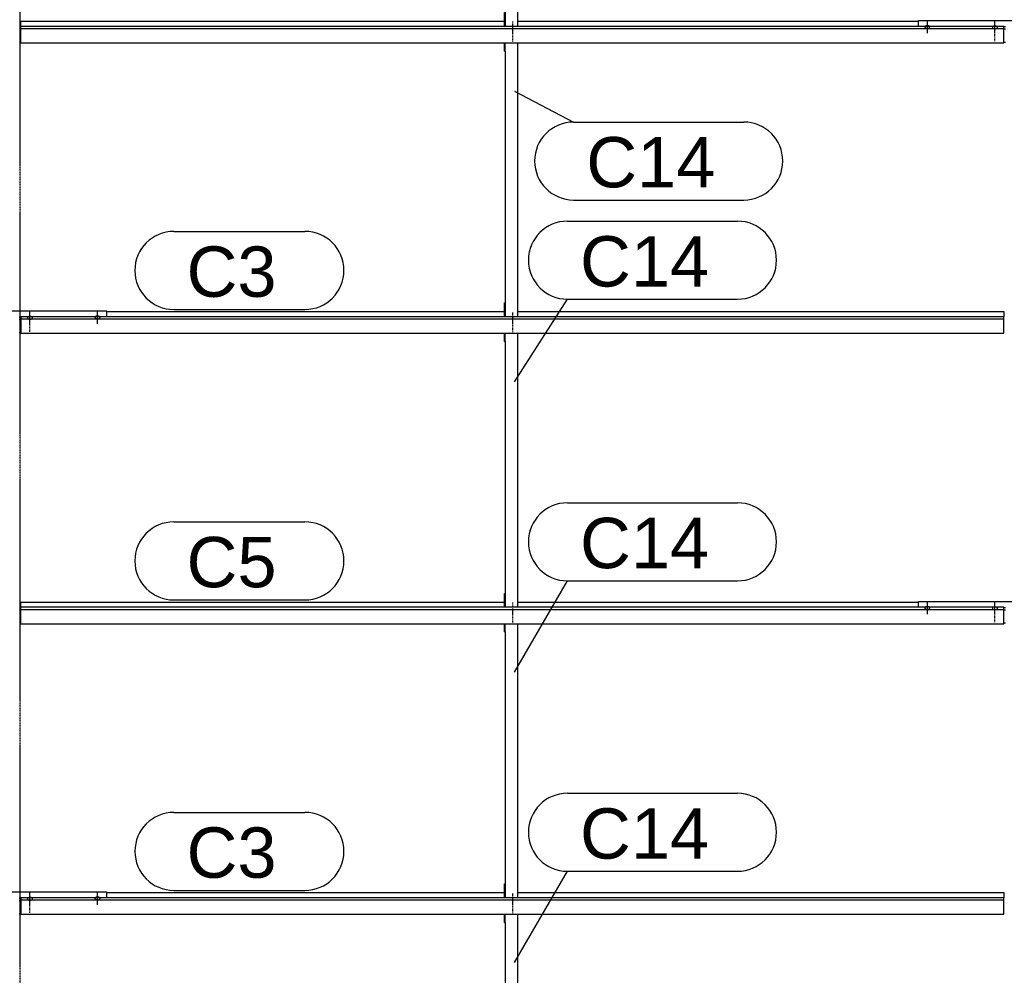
# Model space of a CAD drawing. Header units: millimetres. Extents: x -4888 to 73862, y -29046 to 15504.
# Tile 23 of 111: x 10498 to 13998, y 1009 to 4406. Entities that reach past the tile are written whole.
import ezdxf

# ---------------------------------------------------------------- set-up
doc = ezdxf.new("R2010")
doc.units = ezdxf.units.MM
doc.linetypes.add('DXK_LINE_DOT2', pattern=[3.9198, 1.9599, -1.9599])
doc.linetypes.add('DXK_LINE_DOT3', pattern=[5.9187, 2.979, -0.9799, 0.9799, -0.9799])
doc.styles.add('Arial', font='ARIAL.TTF', dxfattribs={"height": 0.2})

# ---------------------------------------------------------------- blocks, each defined once
blk = doc.blocks.new('Bolt-1953139-18313 - 1282')
at = {"color": 5, "linetype": 'DXK_LINE_DOT2'}
blk.add_line((12250, 1301), (12250, 1258.7), dxfattribs=at)
blk = doc.blocks.new('Part-1953139-18320 - 1282')
at = {"color": 3, "linetype": 'Continuous'}
for p, q in [((12222, 4295), (12222, 4324.5)), ((12224, 4295), (12224, 4324.5)), ((12269, 3349.9), (12269, 4324.5)), ((12222, 4295), (12224, 4295)), ((12224, 4295), (12224, 3349.9)), ((12222, 3349.9), (12222, 3399.3)), ((12222, 3399.3), (12224, 3399.3))]:
    blk.add_line(p, q, dxfattribs=at)
blk = doc.blocks.new('Bolt-1953139-18319 - 1282')
at = {"color": 5, "linetype": 'DXK_LINE_DOT2'}
blk.add_line((12250, 3366.8), (12250, 3324.4), dxfattribs=at)
blk = doc.blocks.new('Bolt-1953139-18321 - 1282')
at = {"color": 5, "linetype": 'DXK_LINE_DOT2'}
blk.add_line((12250, 4369.8), (12250, 4327.5), dxfattribs=at)
blk = doc.blocks.new('Part-1953139-18311 - 1282')
at = {"color": 3, "linetype": 'Continuous'}
for p, q in [((12222, 1196.4), (12222, 1226)), ((12224, 1196.4), (12224, 1226)), ((12269, 251.4), (12269, 1226)), ((12222, 1196.4), (12224, 1196.4)), ((12224, 1196.4), (12224, 251.4)), ((12222, 251.4), (12222, 300.7)), ((12222, 300.7), (12224, 300.7))]:
    blk.add_line(p, q, dxfattribs=at)
blk = doc.blocks.new('Part-1953139-17040 - 1282')
at = {"color": 3, "linetype": 'Continuous'}
for p, q in [((10807, 1302.9), (12222, 1302.9)), ((12269, 1302.9), (13997, 1302.9)), ((13997, 1302.9), (13997, 1284.2)), ((10503, 1284.2), (10503, 1226)), ((13997, 1284.2), (10503, 1284.2)), ((10503, 1276.8), (13997, 1276.8)), ((13997, 1226), (13997, 1284.2)), ((10503, 1226), (13997, 1226))]:
    blk.add_line(p, q, dxfattribs=at)
blk = doc.blocks.new('Bolt-1953139-18316 - 1282')
at = {"color": 5, "linetype": 'DXK_LINE_DOT2'}
blk.add_line((12250, 2333.9), (12250, 2291.6), dxfattribs=at)
blk = doc.blocks.new('GridLine-1953139-4944 - 1282')
at = {"color": 174, "linetype": 'DXK_LINE_DOT3'}
blk.add_line((10500, -1750), (10500, 12340), dxfattribs=at)
blk = doc.blocks.new('Bolt-1953139-17835 - 1282')
at = {"color": 5, "linetype": 'Continuous'}
for p, q in [((13716.2, 2315.7), (13716, 2315.2)), ((13716, 2315.2), (13716, 2314.8)), ((13716, 2314.8), (13716, 2314.3)), ((13716, 2314.3), (13716.2, 2313.8)), ((13716.4, 2316.2), (13716.2, 2315.7)), ((13716.2, 2313.8), (13716.4, 2313.4)), ((13716.7, 2316.6), (13716.4, 2316.2)), ((13716.4, 2313.4), (13716.7, 2312.9)), ((13717.1, 2317), (13716.7, 2316.6)), ((13716.7, 2312.9), (13717.1, 2312.5)), ((13717.5, 2317.4), (13717.1, 2317)), ((13717.1, 2312.5), (13717.5, 2312.1)), ((13718, 2317.8), (13717.5, 2317.4)), ((13717.5, 2312.1), (13718, 2311.7)), ((13718.6, 2318.2), (13718, 2317.8)), ((13718, 2311.7), (13718.6, 2311.4)), ((13719.3, 2318.5), (13718.6, 2318.2)), ((13718.6, 2311.4), (13719.3, 2311.1)), ((13720, 2318.7), (13719.3, 2318.5)), ((13719.3, 2311.1), (13720, 2310.8)), ((13720.8, 2319), (13720, 2318.7)), ((13720, 2310.8), (13720.8, 2310.5)), ((13721.6, 2319.2), (13720.8, 2319)), ((13720.8, 2310.5), (13721.6, 2310.3)), ((13722.4, 2319.3), (13721.6, 2319.2)), ((13721.6, 2310.3), (13722.4, 2310.2)), ((13723.2, 2319.5), (13722.4, 2319.3)), ((13722.4, 2310.2), (13723.2, 2310.1)), ((13724.1, 2319.5), (13723.2, 2319.5)), ((13723.2, 2310.1), (13724.1, 2310)), ((13725, 2319.6), (13724.1, 2319.5)), ((13725, 2292.2), (13725, 2334.6)), ((13725.9, 2319.5), (13725, 2319.6)), ((13726.8, 2319.5), (13725.9, 2319.5)), ((13725.9, 2310), (13726.8, 2310.1)), ((13727.6, 2319.3), (13726.8, 2319.5)), ((13726.8, 2310.1), (13727.6, 2310.2)), ((13728.4, 2319.2), (13727.6, 2319.3)), ((13727.6, 2310.2), (13728.4, 2310.3)), ((13729.2, 2319), (13728.4, 2319.2)), ((13728.4, 2310.3), (13729.2, 2310.5)), ((13730, 2318.7), (13729.2, 2319)), ((13729.2, 2310.5), (13730, 2310.8)), ((13730.7, 2318.5), (13730, 2318.7)), ((13730, 2310.8), (13730.7, 2311.1)), ((13731.4, 2318.2), (13730.7, 2318.5)), ((13730.7, 2311.1), (13731.4, 2311.4)), ((13732, 2317.8), (13731.4, 2318.2)), ((13731.4, 2311.4), (13732, 2311.7)), ((13732.5, 2317.4), (13732, 2317.8)), ((13732, 2311.7), (13732.5, 2312.1)), ((13732.9, 2317), (13732.5, 2317.4)), ((13732.5, 2312.1), (13732.9, 2312.5)), ((13733.3, 2316.6), (13732.9, 2317)), ((13732.9, 2312.5), (13733.3, 2312.9)), ((13733.6, 2316.2), (13733.3, 2316.6)), ((13733.3, 2312.9), (13733.6, 2313.4)), ((13733.8, 2315.7), (13733.6, 2316.2)), ((13733.6, 2313.4), (13733.8, 2313.8)), ((13734, 2315.2), (13733.8, 2315.7)), ((13733.8, 2313.8), (13734, 2314.3)), ((13734, 2314.8), (13734, 2315.2)), ((13734, 2314.3), (13734, 2314.8)), ((13724.1, 2310), (13725, 2310)), ((13725, 2310), (13725.9, 2310))]:
    blk.add_line(p, q, dxfattribs=at)
blk = doc.blocks.new('Part-1953139-17041 - 1282')
at = {"color": 3, "linetype": 'Continuous'}
for p, q in [((10503, 2317.1), (10503, 2335.8)), ((10503, 2335.8), (12222, 2335.8)), ((10503, 2258.8), (10503, 2317.1)), ((13997, 2317.1), (10503, 2317.1)), ((12269, 2335.8), (13693, 2335.8)), ((13997, 2258.8), (13997, 2317.1)), ((10503, 2309.6), (13997, 2309.6)), ((10503, 2258.8), (13997, 2258.8))]:
    blk.add_line(p, q, dxfattribs=at)
blk = doc.blocks.new('Part-1953139-17042 - 1282')
at = {"color": 3, "linetype": 'Continuous'}
for p, q in [((10807, 3368.6), (12222, 3368.6)), ((12269, 3368.6), (13997, 3368.6)), ((13997, 3368.6), (13997, 3349.9)), ((10503, 3349.9), (10503, 3291.7)), ((13997, 3349.9), (10503, 3349.9)), ((10503, 3342.5), (13997, 3342.5)), ((13997, 3291.7), (13997, 3349.9)), ((10503, 3291.7), (13997, 3291.7))]:
    blk.add_line(p, q, dxfattribs=at)
blk = doc.blocks.new('Part-1953139-17043 - 1282')
at = {"color": 3, "linetype": 'Continuous'}
for p, q in [((10503, 4382.8), (10503, 4401.5)), ((10503, 4401.5), (12222, 4401.5)), ((10503, 4324.5), (10503, 4382.8)), ((13997, 4382.8), (10503, 4382.8)), ((10503, 4375.3), (13997, 4375.3)), ((12269, 4401.5), (13693, 4401.5)), ((13997, 4324.5), (13997, 4382.8)), ((10503, 4324.5), (13997, 4324.5))]:
    blk.add_line(p, q, dxfattribs=at)
blk = doc.blocks.new('Bolt-1953139-17411 - 1282')
at = {"color": 5, "linetype": 'DXK_LINE_DOT2'}
blk.add_line((10535, 1231), (10535, 1273.4), dxfattribs=at)
blk = doc.blocks.new('Part-1953139-17409 - 1282')
at = {"color": 3, "linetype": 'Continuous'}
for p, q in [((10193, 1284.2), (10193, 1305.3)), ((10193, 1305.3), (10807, 1305.3)), ((10807, 1305.3), (10807, 1284.2)), ((10497, 1283.5), (10503, 1283.5)), ((10497, 1275), (10503, 1275)), ((10497, 1228.4), (10503, 1228.4))]:
    blk.add_line(p, q, dxfattribs=at)
blk = doc.blocks.new('Bolt-1953139-17410 - 1282')
at = {"color": 5, "linetype": 'Continuous'}
for p, q in [((10535, 1260.8), (10535, 1303.2)), ((10526.2, 1281.5), (10526, 1281)), ((10526, 1281), (10526, 1280.6)), ((10526, 1280.6), (10526, 1280.1)), ((10526, 1280.1), (10526.2, 1279.6)), ((10526.4, 1281.9), (10526.2, 1281.5)), ((10526.2, 1279.6), (10526.4, 1279.2)), ((10526.7, 1282.4), (10526.4, 1281.9)), ((10526.4, 1279.2), (10526.7, 1278.7)), ((10527.1, 1282.8), (10526.7, 1282.4)), ((10526.7, 1278.7), (10527.1, 1278.3)), ((10527.5, 1283.2), (10527.1, 1282.8)), ((10527.1, 1278.3), (10527.5, 1277.9)), ((10528, 1283.6), (10527.5, 1283.2)), ((10527.5, 1277.9), (10528, 1277.5)), ((10528.6, 1283.9), (10528, 1283.6)), ((10528, 1277.5), (10528.6, 1277.2)), ((10529.3, 1284.3), (10528.6, 1283.9)), ((10528.6, 1277.2), (10529.3, 1276.9)), ((10530, 1284.5), (10529.3, 1284.3)), ((10529.3, 1276.9), (10530, 1276.6)), ((10530.8, 1284.8), (10530, 1284.5)), ((10530, 1276.6), (10530.8, 1276.3)), ((10531.6, 1285), (10530.8, 1284.8)), ((10530.8, 1276.3), (10531.6, 1276.1)), ((10532.4, 1285.1), (10531.6, 1285)), ((10531.6, 1276.1), (10532.4, 1276)), ((10533.2, 1285.3), (10532.4, 1285.1)), ((10532.4, 1276), (10533.2, 1275.9)), ((10534.1, 1285.3), (10533.2, 1285.3)), ((10533.2, 1275.9), (10534.1, 1275.8)), ((10535, 1285.3), (10534.1, 1285.3)), ((10534.1, 1275.8), (10535, 1275.8)), ((10535.9, 1285.3), (10535, 1285.3)), ((10535, 1275.8), (10535.9, 1275.8)), ((10536.8, 1285.3), (10535.9, 1285.3)), ((10535.9, 1275.8), (10536.8, 1275.9)), ((10537.6, 1285.1), (10536.8, 1285.3)), ((10536.8, 1275.9), (10537.6, 1276)), ((10538.4, 1285), (10537.6, 1285.1)), ((10537.6, 1276), (10538.4, 1276.1)), ((10539.2, 1284.8), (10538.4, 1285)), ((10538.4, 1276.1), (10539.2, 1276.3)), ((10540, 1284.5), (10539.2, 1284.8)), ((10539.2, 1276.3), (10540, 1276.6)), ((10540.7, 1284.3), (10540, 1284.5)), ((10540, 1276.6), (10540.7, 1276.9)), ((10541.4, 1283.9), (10540.7, 1284.3)), ((10540.7, 1276.9), (10541.4, 1277.2)), ((10542, 1283.6), (10541.4, 1283.9)), ((10541.4, 1277.2), (10542, 1277.5)), ((10542.5, 1283.2), (10542, 1283.6)), ((10542, 1277.5), (10542.5, 1277.9)), ((10542.9, 1282.8), (10542.5, 1283.2)), ((10542.5, 1277.9), (10542.9, 1278.3)), ((10543.3, 1282.4), (10542.9, 1282.8)), ((10542.9, 1278.3), (10543.3, 1278.7)), ((10543.6, 1281.9), (10543.3, 1282.4)), ((10543.3, 1278.7), (10543.6, 1279.2)), ((10543.8, 1281.5), (10543.6, 1281.9)), ((10543.6, 1279.2), (10543.8, 1279.6)), ((10544, 1281), (10543.8, 1281.5)), ((10543.8, 1279.6), (10544, 1280.1)), ((10544, 1280.6), (10544, 1281)), ((10544, 1280.1), (10544, 1280.6))]:
    blk.add_line(p, q, dxfattribs=at)
blk = doc.blocks.new('Bolt-1953139-17414 - 1282')
at = {"color": 5, "linetype": 'Continuous'}
for p, q in [((10775, 1259.4), (10775, 1301.7)), ((10766.2, 1282.8), (10766, 1282.4)), ((10766, 1282.4), (10766, 1281.9)), ((10766, 1281.9), (10766, 1281.4)), ((10766, 1281.4), (10766.2, 1281)), ((10766.4, 1283.3), (10766.2, 1282.8)), ((10766.2, 1281), (10766.4, 1280.5)), ((10766.7, 1283.7), (10766.4, 1283.3)), ((10766.4, 1280.5), (10766.7, 1280.1)), ((10767.1, 1284.2), (10766.7, 1283.7)), ((10766.7, 1280.1), (10767.1, 1279.7)), ((10767.5, 1284.6), (10767.1, 1284.2)), ((10767.1, 1279.7), (10767.5, 1279.2)), ((10768, 1284.9), (10767.5, 1284.6)), ((10767.5, 1279.2), (10768, 1278.9)), ((10768.6, 1285.3), (10768, 1284.9)), ((10768, 1278.9), (10768.6, 1278.5)), ((10769.3, 1285.6), (10768.6, 1285.3)), ((10768.6, 1278.5), (10769.3, 1278.2)), ((10770, 1285.9), (10769.3, 1285.6)), ((10769.3, 1278.2), (10770, 1277.9)), ((10770.8, 1286.1), (10770, 1285.9)), ((10770, 1277.9), (10770.8, 1277.7)), ((10771.6, 1286.3), (10770.8, 1286.1)), ((10770.8, 1277.7), (10771.6, 1277.5)), ((10772.4, 1286.5), (10771.6, 1286.3)), ((10771.6, 1277.5), (10772.4, 1277.3)), ((10773.2, 1286.6), (10772.4, 1286.5)), ((10772.4, 1277.3), (10773.2, 1277.2)), ((10774.1, 1286.7), (10773.2, 1286.6)), ((10773.2, 1277.2), (10774.1, 1277.1)), ((10775, 1286.7), (10774.1, 1286.7)), ((10774.1, 1277.1), (10775, 1277.1)), ((10775.9, 1286.7), (10775, 1286.7)), ((10775, 1277.1), (10775.9, 1277.1)), ((10776.8, 1286.6), (10775.9, 1286.7)), ((10775.9, 1277.1), (10776.8, 1277.2)), ((10777.6, 1286.5), (10776.8, 1286.6)), ((10776.8, 1277.2), (10777.6, 1277.3)), ((10778.4, 1286.3), (10777.6, 1286.5)), ((10777.6, 1277.3), (10778.4, 1277.5)), ((10779.2, 1286.1), (10778.4, 1286.3)), ((10778.4, 1277.5), (10779.2, 1277.7)), ((10780, 1285.9), (10779.2, 1286.1)), ((10779.2, 1277.7), (10780, 1277.9)), ((10780.7, 1285.6), (10780, 1285.9)), ((10780, 1277.9), (10780.7, 1278.2)), ((10781.4, 1285.3), (10780.7, 1285.6)), ((10780.7, 1278.2), (10781.4, 1278.5)), ((10782, 1284.9), (10781.4, 1285.3)), ((10781.4, 1278.5), (10782, 1278.9)), ((10782.5, 1284.6), (10782, 1284.9)), ((10782, 1278.9), (10782.5, 1279.2)), ((10782.9, 1284.2), (10782.5, 1284.6)), ((10782.5, 1279.2), (10782.9, 1279.7)), ((10783.3, 1283.7), (10782.9, 1284.2)), ((10782.9, 1279.7), (10783.3, 1280.1)), ((10783.6, 1283.3), (10783.3, 1283.7)), ((10783.3, 1280.1), (10783.6, 1280.5)), ((10783.8, 1282.8), (10783.6, 1283.3)), ((10783.6, 1280.5), (10783.8, 1281)), ((10784, 1282.4), (10783.8, 1282.8)), ((10783.8, 1281), (10784, 1281.4)), ((10784, 1281.9), (10784, 1282.4)), ((10784, 1281.4), (10784, 1281.9))]:
    blk.add_line(p, q, dxfattribs=at)
blk = doc.blocks.new('Part-1953139-17416 - 1282')
at = {"color": 3, "linetype": 'Continuous'}
for p, q in [((10193, 3349.9), (10193, 3371)), ((10193, 3371), (10807, 3371)), ((10807, 3371), (10807, 3349.9)), ((10497, 3349.2), (10503, 3349.2)), ((10497, 3340.7), (10503, 3340.7)), ((10497, 3294.1), (10503, 3294.1))]:
    blk.add_line(p, q, dxfattribs=at)
blk = doc.blocks.new('Bolt-1953139-17417 - 1282')
at = {"color": 5, "linetype": 'Continuous'}
for p, q in [((10535, 3326.5), (10535, 3368.9)), ((10526.2, 3347.2), (10526, 3346.7)), ((10526, 3346.7), (10526, 3346.3)), ((10526, 3346.3), (10526, 3345.8)), ((10526, 3345.8), (10526.2, 3345.3)), ((10526.4, 3347.7), (10526.2, 3347.2)), ((10526.2, 3345.3), (10526.4, 3344.9)), ((10526.7, 3348.1), (10526.4, 3347.7)), ((10526.4, 3344.9), (10526.7, 3344.4)), ((10527.1, 3348.5), (10526.7, 3348.1)), ((10526.7, 3344.4), (10527.1, 3344)), ((10527.5, 3348.9), (10527.1, 3348.5)), ((10527.1, 3344), (10527.5, 3343.6)), ((10528, 3349.3), (10527.5, 3348.9)), ((10527.5, 3343.6), (10528, 3343.2)), ((10528.6, 3349.7), (10528, 3349.3)), ((10528, 3343.2), (10528.6, 3342.9)), ((10529.3, 3350), (10528.6, 3349.7)), ((10528.6, 3342.9), (10529.3, 3342.6)), ((10530, 3350.3), (10529.3, 3350)), ((10529.3, 3342.6), (10530, 3342.3)), ((10530.8, 3350.5), (10530, 3350.3)), ((10530, 3342.3), (10530.8, 3342)), ((10531.6, 3350.7), (10530.8, 3350.5)), ((10530.8, 3342), (10531.6, 3341.8)), ((10532.4, 3350.9), (10531.6, 3350.7)), ((10531.6, 3341.8), (10532.4, 3341.7)), ((10533.2, 3351), (10532.4, 3350.9)), ((10532.4, 3341.7), (10533.2, 3341.6)), ((10534.1, 3351), (10533.2, 3351)), ((10533.2, 3341.6), (10534.1, 3341.5)), ((10535, 3351.1), (10534.1, 3351)), ((10534.1, 3341.5), (10535, 3341.5)), ((10535.9, 3351), (10535, 3351.1)), ((10535, 3341.5), (10535.9, 3341.5)), ((10536.8, 3351), (10535.9, 3351)), ((10535.9, 3341.5), (10536.8, 3341.6)), ((10537.6, 3350.9), (10536.8, 3351)), ((10536.8, 3341.6), (10537.6, 3341.7)), ((10538.4, 3350.7), (10537.6, 3350.9)), ((10537.6, 3341.7), (10538.4, 3341.8)), ((10539.2, 3350.5), (10538.4, 3350.7)), ((10538.4, 3341.8), (10539.2, 3342)), ((10540, 3350.3), (10539.2, 3350.5)), ((10539.2, 3342), (10540, 3342.3)), ((10540.7, 3350), (10540, 3350.3)), ((10540, 3342.3), (10540.7, 3342.6)), ((10541.4, 3349.7), (10540.7, 3350)), ((10540.7, 3342.6), (10541.4, 3342.9)), ((10542, 3349.3), (10541.4, 3349.7)), ((10541.4, 3342.9), (10542, 3343.2)), ((10542.5, 3348.9), (10542, 3349.3)), ((10542, 3343.2), (10542.5, 3343.6)), ((10542.9, 3348.5), (10542.5, 3348.9)), ((10542.5, 3343.6), (10542.9, 3344)), ((10543.3, 3348.1), (10542.9, 3348.5)), ((10542.9, 3344), (10543.3, 3344.4)), ((10543.6, 3347.7), (10543.3, 3348.1)), ((10543.3, 3344.4), (10543.6, 3344.9)), ((10543.8, 3347.2), (10543.6, 3347.7)), ((10543.6, 3344.9), (10543.8, 3345.3)), ((10544, 3346.7), (10543.8, 3347.2)), ((10543.8, 3345.3), (10544, 3345.8)), ((10544, 3346.3), (10544, 3346.7)), ((10544, 3345.8), (10544, 3346.3))]:
    blk.add_line(p, q, dxfattribs=at)
blk = doc.blocks.new('Bolt-1953139-17418 - 1282')
at = {"color": 5, "linetype": 'DXK_LINE_DOT2'}
blk.add_line((10535, 3296.7), (10535, 3339.1), dxfattribs=at)
blk = doc.blocks.new('Bolt-1953139-17421 - 1282')
at = {"color": 5, "linetype": 'Continuous'}
for p, q in [((10775, 3325.1), (10775, 3367.4)), ((10766.2, 3348.6), (10766, 3348.1)), ((10766, 3348.1), (10766, 3347.6)), ((10766, 3347.6), (10766, 3347.2)), ((10766, 3347.2), (10766.2, 3346.7)), ((10766.4, 3349), (10766.2, 3348.6)), ((10766.2, 3346.7), (10766.4, 3346.2)), ((10766.7, 3349.5), (10766.4, 3349)), ((10766.4, 3346.2), (10766.7, 3345.8)), ((10767.1, 3349.9), (10766.7, 3349.5)), ((10766.7, 3345.8), (10767.1, 3345.4)), ((10767.5, 3350.3), (10767.1, 3349.9)), ((10767.1, 3345.4), (10767.5, 3345)), ((10768, 3350.7), (10767.5, 3350.3)), ((10767.5, 3345), (10768, 3344.6)), ((10768.6, 3351), (10768, 3350.7)), ((10768, 3344.6), (10768.6, 3344.2)), ((10769.3, 3351.3), (10768.6, 3351)), ((10768.6, 3344.2), (10769.3, 3343.9)), ((10770, 3351.6), (10769.3, 3351.3)), ((10769.3, 3343.9), (10770, 3343.6)), ((10770.8, 3351.8), (10770, 3351.6)), ((10770, 3343.6), (10770.8, 3343.4)), ((10771.6, 3352), (10770.8, 3351.8)), ((10770.8, 3343.4), (10771.6, 3343.2)), ((10772.4, 3352.2), (10771.6, 3352)), ((10771.6, 3343.2), (10772.4, 3343)), ((10773.2, 3352.3), (10772.4, 3352.2)), ((10772.4, 3343), (10773.2, 3342.9)), ((10774.1, 3352.4), (10773.2, 3352.3)), ((10773.2, 3342.9), (10774.1, 3342.9)), ((10775, 3352.4), (10774.1, 3352.4)), ((10774.1, 3342.9), (10775, 3342.8)), ((10775.9, 3352.4), (10775, 3352.4)), ((10775, 3342.8), (10775.9, 3342.9)), ((10776.8, 3352.3), (10775.9, 3352.4)), ((10775.9, 3342.9), (10776.8, 3342.9)), ((10777.6, 3352.2), (10776.8, 3352.3)), ((10776.8, 3342.9), (10777.6, 3343)), ((10778.4, 3352), (10777.6, 3352.2)), ((10777.6, 3343), (10778.4, 3343.2)), ((10779.2, 3351.8), (10778.4, 3352)), ((10778.4, 3343.2), (10779.2, 3343.4)), ((10780, 3351.6), (10779.2, 3351.8)), ((10779.2, 3343.4), (10780, 3343.6)), ((10780.7, 3351.3), (10780, 3351.6)), ((10780, 3343.6), (10780.7, 3343.9)), ((10781.4, 3351), (10780.7, 3351.3)), ((10780.7, 3343.9), (10781.4, 3344.2)), ((10782, 3350.7), (10781.4, 3351)), ((10781.4, 3344.2), (10782, 3344.6)), ((10782.5, 3350.3), (10782, 3350.7)), ((10782, 3344.6), (10782.5, 3345)), ((10782.9, 3349.9), (10782.5, 3350.3)), ((10782.5, 3345), (10782.9, 3345.4)), ((10783.3, 3349.5), (10782.9, 3349.9)), ((10782.9, 3345.4), (10783.3, 3345.8)), ((10783.6, 3349), (10783.3, 3349.5)), ((10783.3, 3345.8), (10783.6, 3346.2)), ((10783.8, 3348.6), (10783.6, 3349)), ((10783.6, 3346.2), (10783.8, 3346.7)), ((10784, 3348.1), (10783.8, 3348.6)), ((10783.8, 3346.7), (10784, 3347.2)), ((10784, 3347.6), (10784, 3348.1)), ((10784, 3347.2), (10784, 3347.6))]:
    blk.add_line(p, q, dxfattribs=at)
blk = doc.blocks.new('Bolt-1953139-18312 - 1282')
at = {"color": 5, "linetype": 'DXK_LINE_DOT2'}
blk.add_line((12250, 1271.2), (12250, 1228.9), dxfattribs=at)
blk = doc.blocks.new('Part-1953139-17829 - 1282')
at = {"color": 3, "linetype": 'Continuous'}
for p, q in [((13693, 2317.1), (13693, 2338.2)), ((13693, 2338.2), (14307, 2338.2)), ((13997, 2316.3), (14003, 2316.3)), ((14307, 2338.2), (14307, 2317.1)), ((13997, 2307.8), (14003, 2307.8)), ((13997, 2261.3), (14003, 2261.3))]:
    blk.add_line(p, q, dxfattribs=at)
blk = doc.blocks.new('Bolt-1953139-17832 - 1282')
at = {"color": 5, "linetype": 'Continuous'}
for p, q in [((13956.2, 2314.3), (13956, 2313.9)), ((13956, 2313.9), (13956, 2313.4)), ((13956, 2313.4), (13956, 2312.9)), ((13956, 2312.9), (13956.2, 2312.5)), ((13956.4, 2314.8), (13956.2, 2314.3)), ((13956.2, 2312.5), (13956.4, 2312)), ((13956.7, 2315.2), (13956.4, 2314.8)), ((13956.4, 2312), (13956.7, 2311.6)), ((13957.1, 2315.7), (13956.7, 2315.2)), ((13956.7, 2311.6), (13957.1, 2311.2)), ((13957.5, 2316.1), (13957.1, 2315.7)), ((13957.1, 2311.2), (13957.5, 2310.7)), ((13958, 2316.4), (13957.5, 2316.1)), ((13957.5, 2310.7), (13958, 2310.4)), ((13958.6, 2316.8), (13958, 2316.4)), ((13958, 2310.4), (13958.6, 2310)), ((13959.3, 2317.1), (13958.6, 2316.8)), ((13958.6, 2310), (13959.3, 2309.7)), ((13960, 2317.4), (13959.3, 2317.1)), ((13960.8, 2317.6), (13960, 2317.4)), ((13961.6, 2317.8), (13960.8, 2317.6)), ((13962.4, 2318), (13961.6, 2317.8)), ((13963.2, 2318.1), (13962.4, 2318)), ((13964.1, 2318.2), (13963.2, 2318.1)), ((13965, 2318.2), (13964.1, 2318.2)), ((13965, 2293.7), (13965, 2336)), ((13965.9, 2318.2), (13965, 2318.2)), ((13966.8, 2318.1), (13965.9, 2318.2)), ((13967.6, 2318), (13966.8, 2318.1)), ((13968.4, 2317.8), (13967.6, 2318)), ((13969.2, 2317.6), (13968.4, 2317.8)), ((13970, 2317.4), (13969.2, 2317.6)), ((13970.7, 2317.1), (13970, 2317.4)), ((13971.4, 2316.8), (13970.7, 2317.1)), ((13970.7, 2309.7), (13971.4, 2310)), ((13972, 2316.4), (13971.4, 2316.8)), ((13971.4, 2310), (13972, 2310.4)), ((13972.5, 2316.1), (13972, 2316.4)), ((13972, 2310.4), (13972.5, 2310.7)), ((13972.9, 2315.7), (13972.5, 2316.1)), ((13972.5, 2310.7), (13972.9, 2311.2)), ((13973.3, 2315.2), (13972.9, 2315.7)), ((13972.9, 2311.2), (13973.3, 2311.6)), ((13973.6, 2314.8), (13973.3, 2315.2)), ((13973.3, 2311.6), (13973.6, 2312)), ((13973.8, 2314.3), (13973.6, 2314.8)), ((13973.6, 2312), (13973.8, 2312.5)), ((13974, 2313.9), (13973.8, 2314.3)), ((13973.8, 2312.5), (13974, 2312.9)), ((13974, 2313.4), (13974, 2313.9)), ((13974, 2312.9), (13974, 2313.4)), ((13959.3, 2309.7), (13960, 2309.4)), ((13960, 2309.4), (13960.8, 2309.2)), ((13960.8, 2309.2), (13961.6, 2309)), ((13961.6, 2309), (13962.4, 2308.8)), ((13962.4, 2308.8), (13963.2, 2308.7)), ((13963.2, 2308.7), (13964.1, 2308.6)), ((13964.1, 2308.6), (13965, 2308.6)), ((13965, 2308.6), (13965.9, 2308.6)), ((13965.9, 2308.6), (13966.8, 2308.7)), ((13966.8, 2308.7), (13967.6, 2308.8)), ((13967.6, 2308.8), (13968.4, 2309)), ((13968.4, 2309), (13969.2, 2309.2)), ((13969.2, 2309.2), (13970, 2309.4)), ((13970, 2309.4), (13970.7, 2309.7))]:
    blk.add_line(p, q, dxfattribs=at)
blk = doc.blocks.new('Bolt-1953139-17833 - 1282')
at = {"color": 5, "linetype": 'DXK_LINE_DOT2'}
blk.add_line((13965, 2263.9), (13965, 2306.2), dxfattribs=at)
blk = doc.blocks.new('Part-1953139-17836 - 1282')
at = {"color": 3, "linetype": 'Continuous'}
for p, q in [((13693, 4382.8), (13693, 4403.9)), ((13693, 4403.9), (14307, 4403.9)), ((13997, 4382), (14003, 4382)), ((14307, 4403.9), (14307, 4382.8)), ((13997, 4373.5), (14003, 4373.5)), ((13997, 4327), (14003, 4327))]:
    blk.add_line(p, q, dxfattribs=at)
blk = doc.blocks.new('Bolt-1953139-17839 - 1282')
at = {"color": 5, "linetype": 'Continuous'}
for p, q in [((13956.2, 4380.1), (13956, 4379.6)), ((13956, 4379.6), (13956, 4379.1)), ((13956, 4379.1), (13956, 4378.7)), ((13956, 4378.7), (13956.2, 4378.2)), ((13956.4, 4380.5), (13956.2, 4380.1)), ((13956.2, 4378.2), (13956.4, 4377.7)), ((13956.7, 4381), (13956.4, 4380.5)), ((13956.4, 4377.7), (13956.7, 4377.3)), ((13957.1, 4381.4), (13956.7, 4381)), ((13956.7, 4377.3), (13957.1, 4376.9)), ((13957.5, 4381.8), (13957.1, 4381.4)), ((13957.1, 4376.9), (13957.5, 4376.5)), ((13958, 4382.2), (13957.5, 4381.8)), ((13957.5, 4376.5), (13958, 4376.1)), ((13958.6, 4382.5), (13958, 4382.2)), ((13958, 4376.1), (13958.6, 4375.7)), ((13959.3, 4382.8), (13958.6, 4382.5)), ((13958.6, 4375.7), (13959.3, 4375.4)), ((13960, 4383.1), (13959.3, 4382.8)), ((13959.3, 4375.4), (13960, 4375.1)), ((13960.8, 4383.3), (13960, 4383.1)), ((13960, 4375.1), (13960.8, 4374.9)), ((13961.6, 4383.6), (13960.8, 4383.3)), ((13962.4, 4383.7), (13961.6, 4383.6)), ((13963.2, 4383.8), (13962.4, 4383.7)), ((13964.1, 4383.9), (13963.2, 4383.8)), ((13965, 4383.9), (13964.1, 4383.9)), ((13965, 4359.4), (13965, 4401.7)), ((13965.9, 4383.9), (13965, 4383.9)), ((13966.8, 4383.8), (13965.9, 4383.9)), ((13967.6, 4383.7), (13966.8, 4383.8)), ((13968.4, 4383.6), (13967.6, 4383.7)), ((13969.2, 4383.3), (13968.4, 4383.6)), ((13970, 4383.1), (13969.2, 4383.3)), ((13969.2, 4374.9), (13970, 4375.1)), ((13970.7, 4382.8), (13970, 4383.1)), ((13970, 4375.1), (13970.7, 4375.4)), ((13971.4, 4382.5), (13970.7, 4382.8)), ((13970.7, 4375.4), (13971.4, 4375.7)), ((13972, 4382.2), (13971.4, 4382.5)), ((13971.4, 4375.7), (13972, 4376.1)), ((13972.5, 4381.8), (13972, 4382.2)), ((13972, 4376.1), (13972.5, 4376.5)), ((13972.9, 4381.4), (13972.5, 4381.8)), ((13972.5, 4376.5), (13972.9, 4376.9)), ((13973.3, 4381), (13972.9, 4381.4)), ((13972.9, 4376.9), (13973.3, 4377.3)), ((13973.6, 4380.5), (13973.3, 4381)), ((13973.3, 4377.3), (13973.6, 4377.7)), ((13973.8, 4380.1), (13973.6, 4380.5)), ((13973.6, 4377.7), (13973.8, 4378.2)), ((13974, 4379.6), (13973.8, 4380.1)), ((13973.8, 4378.2), (13974, 4378.7)), ((13974, 4379.1), (13974, 4379.6)), ((13974, 4378.7), (13974, 4379.1)), ((13960.8, 4374.9), (13961.6, 4374.7)), ((13961.6, 4374.7), (13962.4, 4374.5)), ((13962.4, 4374.5), (13963.2, 4374.4)), ((13963.2, 4374.4), (13964.1, 4374.4)), ((13964.1, 4374.4), (13965, 4374.3)), ((13965, 4374.3), (13965.9, 4374.4)), ((13965.9, 4374.4), (13966.8, 4374.4)), ((13966.8, 4374.4), (13967.6, 4374.5)), ((13967.6, 4374.5), (13968.4, 4374.7)), ((13968.4, 4374.7), (13969.2, 4374.9))]:
    blk.add_line(p, q, dxfattribs=at)
blk = doc.blocks.new('Bolt-1953139-17840 - 1282')
at = {"color": 5, "linetype": 'DXK_LINE_DOT2'}
blk.add_line((13965, 4329.6), (13965, 4371.9), dxfattribs=at)
blk = doc.blocks.new('Bolt-1953139-17842 - 1282')
at = {"color": 5, "linetype": 'Continuous'}
for p, q in [((13716.2, 4381.4), (13716, 4380.9)), ((13716, 4380.9), (13716, 4380.5)), ((13716, 4380.5), (13716, 4380)), ((13716, 4380), (13716.2, 4379.5)), ((13716.4, 4381.9), (13716.2, 4381.4)), ((13716.2, 4379.5), (13716.4, 4379.1)), ((13716.7, 4382.3), (13716.4, 4381.9)), ((13716.4, 4379.1), (13716.7, 4378.6)), ((13717.1, 4382.7), (13716.7, 4382.3)), ((13716.7, 4378.6), (13717.1, 4378.2)), ((13717.5, 4383.1), (13717.1, 4382.7)), ((13717.1, 4378.2), (13717.5, 4377.8)), ((13718, 4383.5), (13717.5, 4383.1)), ((13717.5, 4377.8), (13718, 4377.4)), ((13718.6, 4383.9), (13718, 4383.5)), ((13718, 4377.4), (13718.6, 4377.1)), ((13719.3, 4384.2), (13718.6, 4383.9)), ((13718.6, 4377.1), (13719.3, 4376.8)), ((13720, 4384.5), (13719.3, 4384.2)), ((13719.3, 4376.8), (13720, 4376.5)), ((13720.8, 4384.7), (13720, 4384.5)), ((13720, 4376.5), (13720.8, 4376.3)), ((13721.6, 4384.9), (13720.8, 4384.7)), ((13720.8, 4376.3), (13721.6, 4376.1)), ((13722.4, 4385.1), (13721.6, 4384.9)), ((13721.6, 4376.1), (13722.4, 4375.9)), ((13723.2, 4385.2), (13722.4, 4385.1)), ((13722.4, 4375.9), (13723.2, 4375.8)), ((13724.1, 4385.2), (13723.2, 4385.2)), ((13723.2, 4375.8), (13724.1, 4375.7)), ((13725, 4385.3), (13724.1, 4385.2)), ((13724.1, 4375.7), (13725, 4375.7)), ((13725, 4358), (13725, 4400.3)), ((13725.9, 4385.2), (13725, 4385.3)), ((13725, 4375.7), (13725.9, 4375.7)), ((13726.8, 4385.2), (13725.9, 4385.2)), ((13725.9, 4375.7), (13726.8, 4375.8)), ((13727.6, 4385.1), (13726.8, 4385.2)), ((13726.8, 4375.8), (13727.6, 4375.9)), ((13728.4, 4384.9), (13727.6, 4385.1)), ((13727.6, 4375.9), (13728.4, 4376.1)), ((13729.2, 4384.7), (13728.4, 4384.9)), ((13728.4, 4376.1), (13729.2, 4376.3)), ((13730, 4384.5), (13729.2, 4384.7)), ((13729.2, 4376.3), (13730, 4376.5)), ((13730.7, 4384.2), (13730, 4384.5)), ((13730, 4376.5), (13730.7, 4376.8)), ((13731.4, 4383.9), (13730.7, 4384.2)), ((13730.7, 4376.8), (13731.4, 4377.1)), ((13732, 4383.5), (13731.4, 4383.9)), ((13731.4, 4377.1), (13732, 4377.4)), ((13732.5, 4383.1), (13732, 4383.5)), ((13732, 4377.4), (13732.5, 4377.8)), ((13732.9, 4382.7), (13732.5, 4383.1)), ((13732.5, 4377.8), (13732.9, 4378.2)), ((13733.3, 4382.3), (13732.9, 4382.7)), ((13732.9, 4378.2), (13733.3, 4378.6)), ((13733.6, 4381.9), (13733.3, 4382.3)), ((13733.3, 4378.6), (13733.6, 4379.1)), ((13733.8, 4381.4), (13733.6, 4381.9)), ((13733.6, 4379.1), (13733.8, 4379.5)), ((13734, 4380.9), (13733.8, 4381.4)), ((13733.8, 4379.5), (13734, 4380)), ((13734, 4380.5), (13734, 4380.9)), ((13734, 4380), (13734, 4380.5))]:
    blk.add_line(p, q, dxfattribs=at)
blk = doc.blocks.new('Part-1953139-18314 - 1282')
at = {"color": 3, "linetype": 'Continuous'}
for p, q in [((12222, 2229.3), (12222, 2258.8)), ((12224, 2229.3), (12224, 2258.8)), ((12269, 1284.2), (12269, 2258.8)), ((12222, 2229.3), (12224, 2229.3)), ((12224, 2229.3), (12224, 1284.2)), ((12222, 1284.2), (12222, 1333.6)), ((12222, 1333.6), (12224, 1333.6))]:
    blk.add_line(p, q, dxfattribs=at)
blk = doc.blocks.new('Bolt-1953139-18315 - 1282')
at = {"color": 5, "linetype": 'DXK_LINE_DOT2'}
blk.add_line((12250, 2304.1), (12250, 2261.8), dxfattribs=at)
blk = doc.blocks.new('Part-1953139-18317 - 1282')
at = {"color": 3, "linetype": 'Continuous'}
for p, q in [((12222, 3262.1), (12222, 3291.7)), ((12224, 3262.1), (12224, 3291.7)), ((12269, 2317.1), (12269, 3291.7)), ((12222, 3262.1), (12224, 3262.1)), ((12224, 3262.1), (12224, 2317.1)), ((12222, 2317.1), (12222, 2366.4)), ((12222, 2366.4), (12224, 2366.4))]:
    blk.add_line(p, q, dxfattribs=at)
blk = doc.blocks.new('Bolt-1953139-18318 - 1282')
at = {"color": 5, "linetype": 'DXK_LINE_DOT2'}
blk.add_line((12250, 3337), (12250, 3294.6), dxfattribs=at)
blk = doc.blocks.new('Bolt-1953139-18322 - 1282')
at = {"color": 5, "linetype": 'DXK_LINE_DOT2'}
blk.add_line((12250, 4399.6), (12250, 4357.3), dxfattribs=at)
blk = doc.blocks.new('Part-1953139-18323 - 1282')
at = {"color": 3, "linetype": 'Continuous'}
for p, q in [((12222, 5099.2), (12222, 5128.8)), ((12224, 5099.2), (12224, 5128.8)), ((12269, 4382.8), (12269, 5128.8)), ((12222, 5099.2), (12224, 5099.2)), ((12224, 5099.2), (12224, 4382.8)), ((12222, 4382.8), (12222, 4432.1)), ((12222, 4432.1), (12224, 4432.1))]:
    blk.add_line(p, q, dxfattribs=at)
blk = doc.blocks.new('Mark-1953139-19208 - 1282')
at = {"color": 136, "linetype": 'Continuous'}
for p, q in [((11046.7, 1587.9), (11512.5, 1587.9)), ((11046.7, 1310.4), (11512.5, 1310.4))]:
    blk.add_line(p, q, dxfattribs=at)
for centre, start, end in [((11046.7, 1449.2), 90, 270), ((11512.5, 1449.2), 270, 90)]:
    blk.add_arc(centre, 138.7, start, end, dxfattribs=at)
at = {"color": 0}
blk.add_wipeout([(11411.3, 1355.4), (11411.3, 1542.9), (11091.7, 1542.9), (11091.7, 1355.4)], dxfattribs=at)
blk.add_wipeout([(11411.3, 1355.4), (11411.3, 1542.9), (11091.7, 1542.9), (11091.7, 1355.4)], dxfattribs=at)
at = {"color": 2, "style": 'Arial'}
blk.add_text('C3', height=179.08, dxfattribs=at).set_placement((11091.7, 1355.4))
blk = doc.blocks.new('Mark-1953139-19209 - 1282')
at = {"color": 136, "linetype": 'Continuous'}
for p, q in [((11046.7, 2620.8), (11512.5, 2620.8)), ((11046.7, 2343.3), (11512.5, 2343.3))]:
    blk.add_line(p, q, dxfattribs=at)
for centre, start, end in [((11046.7, 2482), 90, 270), ((11512.5, 2482), 270, 90)]:
    blk.add_arc(centre, 138.8, start, end, dxfattribs=at)
at = {"color": 0}
blk.add_wipeout([(11411.3, 2388.3), (11411.3, 2575.8), (11091.7, 2575.8), (11091.7, 2388.3)], dxfattribs=at)
blk.add_wipeout([(11411.3, 2388.3), (11411.3, 2575.8), (11091.7, 2575.8), (11091.7, 2388.3)], dxfattribs=at)
at = {"color": 2, "style": 'Arial'}
blk.add_text('C5', height=179.08, dxfattribs=at).set_placement((11091.7, 2388.3))
blk = doc.blocks.new('Mark-1953139-19599 - 1282')
at = {"color": 136, "linetype": 'Continuous'}
for p, q in [((12445.3, 1655.8), (13050, 1655.8)), ((12257.8, 1053.6), (12445.3, 1378.3)), ((12445.3, 1378.3), (13050, 1378.3))]:
    blk.add_line(p, q, dxfattribs=at)
for centre, start, end in [((12445.3, 1517.1), 90, 270), ((13050, 1517.1), 270, 90)]:
    blk.add_arc(centre, 138.7, start, end, dxfattribs=at)
at = {"color": 0}
blk.add_wipeout([(12948.8, 1423.3), (12948.8, 1610.8), (12490.3, 1610.8), (12490.3, 1423.3)], dxfattribs=at)
blk.add_wipeout([(12948.8, 1423.3), (12948.8, 1610.8), (12490.3, 1610.8), (12490.3, 1423.3)], dxfattribs=at)
at = {"color": 2, "style": 'Arial'}
blk.add_text('C14', height=179.08, dxfattribs=at).set_placement((12490.3, 1423.3))
blk = doc.blocks.new('Mark-1953139-19601 - 1282')
at = {"color": 136, "linetype": 'Continuous'}
for p, q in [((12445.3, 3690.1), (13050, 3690.1)), ((12257.8, 3119.3), (12445.3, 3412.6)), ((12445.3, 3412.6), (13050, 3412.6))]:
    blk.add_line(p, q, dxfattribs=at)
for centre, start, end in [((12445.3, 3551.4), 90, 270), ((13050, 3551.4), 270, 90)]:
    blk.add_arc(centre, 138.7, start, end, dxfattribs=at)
at = {"color": 0}
blk.add_wipeout([(12948.8, 3457.6), (12948.8, 3645.1), (12490.3, 3645.1), (12490.3, 3457.6)], dxfattribs=at)
blk.add_wipeout([(12948.8, 3457.6), (12948.8, 3645.1), (12490.3, 3645.1), (12490.3, 3457.6)], dxfattribs=at)
at = {"color": 2, "style": 'Arial'}
blk.add_text('C14', height=179.08, dxfattribs=at).set_placement((12490.3, 3457.6))
blk = doc.blocks.new('Mark-1953139-19210 - 1282')
at = {"color": 136, "linetype": 'Continuous'}
for p, q in [((11046.7, 3653.6), (11512.5, 3653.6)), ((11046.7, 3376.1), (11512.5, 3376.1))]:
    blk.add_line(p, q, dxfattribs=at)
for centre, radius, start, end in [((11046.7, 3514.9), 138.8, 90, 270), ((11512.5, 3514.9), 138.7, 270, 90)]:
    blk.add_arc(centre, radius, start, end, dxfattribs=at)
at = {"color": 0}
blk.add_wipeout([(11411.3, 3421.1), (11411.3, 3608.6), (11091.7, 3608.6), (11091.7, 3421.1)], dxfattribs=at)
blk.add_wipeout([(11411.3, 3421.1), (11411.3, 3608.6), (11091.7, 3608.6), (11091.7, 3421.1)], dxfattribs=at)
at = {"color": 2, "style": 'Arial'}
blk.add_text('C3', height=179.08, dxfattribs=at).set_placement((11091.7, 3421.1))
blk = doc.blocks.new('Mark-1953139-19602 - 1282')
at = {"color": 136, "linetype": 'Continuous'}
for p, q in [((12257.8, 4152.1), (12467.5, 4042.6)), ((12467.5, 4042.6), (13072.3, 4042.6)), ((12467.5, 3765.1), (13072.3, 3765.1))]:
    blk.add_line(p, q, dxfattribs=at)
for centre, start, end in [((12467.5, 3903.9), 90, 270), ((13072.3, 3903.9), 270, 90)]:
    blk.add_arc(centre, 138.7, start, end, dxfattribs=at)
at = {"color": 0}
blk.add_wipeout([(12971, 3810.1), (12971, 3997.6), (12512.5, 3997.6), (12512.5, 3810.1)], dxfattribs=at)
blk.add_wipeout([(12971, 3810.1), (12971, 3997.6), (12512.5, 3997.6), (12512.5, 3810.1)], dxfattribs=at)
at = {"color": 2, "style": 'Arial'}
blk.add_text('C14', height=179.08, dxfattribs=at).set_placement((12512.5, 3810.1))
blk = doc.blocks.new('Mark-1953139-19600 - 1282')
at = {"color": 136, "linetype": 'Continuous'}
for p, q in [((12445.3, 2688.7), (13050, 2688.7)), ((12257.8, 2086.4), (12445.3, 2411.2)), ((12445.3, 2411.2), (13050, 2411.2))]:
    blk.add_line(p, q, dxfattribs=at)
for centre, start, end in [((12445.3, 2549.9), 90, 270), ((13050, 2549.9), 270, 90)]:
    blk.add_arc(centre, 138.7, start, end, dxfattribs=at)
at = {"color": 0}
blk.add_wipeout([(12948.8, 2456.2), (12948.8, 2643.7), (12490.3, 2643.7), (12490.3, 2456.2)], dxfattribs=at)
blk.add_wipeout([(12948.8, 2456.2), (12948.8, 2643.7), (12490.3, 2643.7), (12490.3, 2456.2)], dxfattribs=at)
at = {"color": 2, "style": 'Arial'}
blk.add_text('C14', height=179.08, dxfattribs=at).set_placement((12490.3, 2456.2))

msp = doc.modelspace()

# ---------------------------------------------------------------- block references
for name in ['GridLine-1953139-4944 - 1282', 'Part-1953139-18323 - 1282', 'Part-1953139-17043 - 1282', 'Bolt-1953139-18322 - 1282', 'Part-1953139-17836 - 1282', 'Bolt-1953139-17842 - 1282', 'Bolt-1953139-17839 - 1282', 'Bolt-1953139-18321 - 1282', 'Bolt-1953139-17840 - 1282', 'Part-1953139-18320 - 1282', 'Part-1953139-17416 - 1282', 'Part-1953139-17042 - 1282', 'Bolt-1953139-17417 - 1282', 'Bolt-1953139-17421 - 1282', 'Bolt-1953139-18319 - 1282', 'Bolt-1953139-17418 - 1282', 'Bolt-1953139-18318 - 1282', 'Part-1953139-18317 - 1282', 'Part-1953139-17041 - 1282', 'Bolt-1953139-18316 - 1282', 'Part-1953139-17829 - 1282', 'Bolt-1953139-17835 - 1282', 'Bolt-1953139-17832 - 1282', 'Bolt-1953139-18315 - 1282', 'Bolt-1953139-17833 - 1282', 'Part-1953139-18314 - 1282', 'Part-1953139-17409 - 1282', 'Part-1953139-17040 - 1282', 'Bolt-1953139-17410 - 1282', 'Bolt-1953139-17414 - 1282', 'Bolt-1953139-18313 - 1282', 'Bolt-1953139-17411 - 1282', 'Bolt-1953139-18312 - 1282', 'Part-1953139-18311 - 1282']:
    msp.add_blockref(name, (0, 0))

# ---------------------------------------------------------------- next in the draw order: block references
for name in ['Mark-1953139-19602 - 1282', 'Mark-1953139-19601 - 1282', 'Mark-1953139-19210 - 1282', 'Mark-1953139-19600 - 1282', 'Mark-1953139-19209 - 1282', 'Mark-1953139-19599 - 1282', 'Mark-1953139-19208 - 1282']:
    msp.add_blockref(name, (0, 0))

doc.saveas('drawing.dxf')
